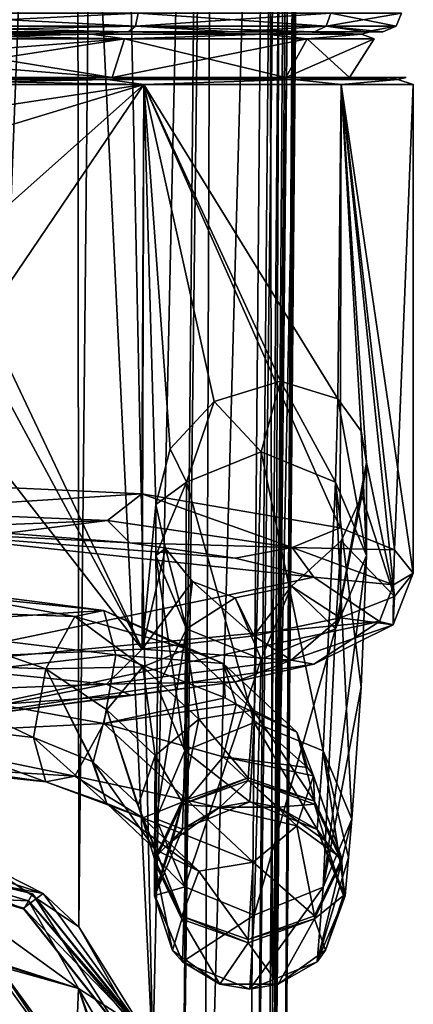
# Model space of a CAD drawing. Header units: metres. Extents: x -110 to 110, y -123 to 72.
# Tile 6 of 11: x 6 to 23, y -97 to -55. Entities that reach past the tile are written whole.
import ezdxf

# ---------------------------------------------------------------- set-up
doc = ezdxf.new("R2010")
doc.units = ezdxf.units.M
doc.layers.add('11522202', color=7, linetype='CONTINUOUS')

msp = doc.modelspace()

# ---------------------------------------------------------------- linework, layer by layer
at = {"layer": '11522202'}
for points in [[(5.185816, 13.18751, -58.98174), (7.186258, 11.71936, -58.82658), (4.719648, -91.09214, -59.01066)], [(7.186258, 11.71936, -58.82658), (8.617465, 9.923497, -58.68452), (4.719648, -91.09214, -59.01066)], [(8.617465, 9.923497, -58.68452), (8.719511, -93.77825, -58.67339), (4.719648, -91.09214, -59.01066)], [(8.617465, 9.923497, -58.68452), (9.216984, -43.89911, -58.61727), (8.719511, -93.77825, -58.67339)], [(9.216984, -43.89911, -58.61727), (9.713916, 5.925824, -58.55806), (11.8823, -99.36381, -57.76591)], [(11.8823, -99.36381, -57.76591), (9.713916, 5.925824, -58.55806), (14.18506, 5.884991, -56.85852)], [(11.8823, -99.36381, -57.76591), (14.18506, 5.884991, -56.85852), (13.06809, -113.0411, -57.03175)], [(13.06809, -113.0411, -57.03175), (14.18506, 5.884991, -56.85852), (14.50986, 5.881907, -56.62428)], [(14.07828, -113.0508, -56.24915), (13.06809, -113.0411, -57.03175), (14.50986, 5.881907, -56.62428)], [(14.07828, -113.0508, -56.24915), (14.50986, 5.881907, -56.62428), (17.35532, 5.853501, -53.27666)], [(16.29741, -113.0728, -53.43381), (14.07828, -113.0508, -56.24915), (17.35532, 5.853501, -53.27666)], [(16.29741, -113.0728, -53.43381), (17.35532, 5.853501, -53.27666), (17.70264, 5.849687, -52.54354)], [(16.75495, -113.0776, -52.44328), (16.29741, -113.0728, -53.43381), (17.70264, 5.849687, -52.54354)], [(16.75495, -113.0776, -52.44328), (17.70264, 5.849687, -52.54354), (18.4993, 5.838559, -48.63205)], [(16.75495, -113.0776, -52.44328), (18.4993, 5.838559, -48.63205), (17.9807, -53.58616, -48.69353)], [(17.46145, -113.0873, -40.65), (18.4993, 5.838559, -48.63205), (18.4993, 5.838559, -40.65)], [(17.9807, -53.58616, -48.69353), (18.4993, 5.838559, -48.63205), (17.46145, -113.0873, -40.65)], [(18.43323, 2.375782, -40.32402), (17.46145, -113.0873, -40.65), (18.4993, 5.838559, -40.65)], [(18.43323, 2.375782, -40.32402), (18.30902, -0.777476, -40.03354), (17.46145, -113.0873, -40.65)], [(18.30902, -0.777476, -40.03354), (18.28483, -1.251545, -39.99086), (17.46145, -113.0873, -40.65)], [(18.28483, -1.251545, -39.99086), (18.13874, -3.652453, -39.7805), (17.46145, -113.0873, -40.65)], [(18.13874, -3.652453, -39.7805), (17.02212, -113.0834, -39.58934), (17.46145, -113.0873, -40.65)], [(18.13874, -3.652453, -39.7805), (17.93082, -6.270974, -39.56641), (17.02212, -113.0834, -39.58934)], [(17.93082, -6.270974, -39.56641), (17.74882, -8.12451, -39.42908), (17.02212, -113.0834, -39.58934)], [(17.74882, -8.12451, -39.42908), (17.42555, -10.79844, -39.26313), (17.02212, -113.0834, -39.58934)], [(17.42555, -10.79844, -39.26313), (16.82195, -14.47613, -39.15), (17.02212, -113.0834, -39.58934)], [(-15.9615, -113.0742, -39.15), (15.9615, -113.0742, -39.15), (16.82195, -14.47613, -39.15)], [(6.027928, -19.8053, -39.15), (-15.9615, -113.0742, -39.15), (16.82195, -14.47613, -39.15)], [(17.02212, -113.0834, -39.58934), (16.82195, -14.47613, -39.15), (15.9615, -113.0742, -39.15)], [(11.8823, -99.36381, -57.76591), (8.719511, -93.77825, -58.67339), (9.216984, -43.89911, -58.61727)], [(16.75495, -113.0776, -52.44328), (17.9807, -53.58616, -48.69353), (17.46145, -113.0873, -48.75116)], [(17.46145, -113.0873, -48.75116), (17.9807, -53.58616, -48.69353), (17.46145, -113.0873, -40.65)], [(0, -55.26569, -22.26569), (0, -54.7, -22.5), (11.25, -54.7, -19.48557)], [(11.13284, -55.26569, 19.28265), (11.25, -54.7, 19.48557), (0, -54.7, 22.5)], [(11.13284, -55.26569, 19.28265), (0, -54.7, 22.5), (0, -55.26569, 22.26569)], [(0, -55.26569, -22.26569), (11.25, -54.7, -19.48557), (11.13284, -55.26569, -19.28265)], [(11.13284, -55.26569, -19.28265), (11.25, -54.7, -19.48557), (19.48557, -54.7, -11.25)], [(11.13284, -55.26569, -19.28265), (19.48557, -54.7, -11.25), (19.28265, -55.26569, -11.13284)], [(19.28265, -55.26569, 11.13284), (11.25, -54.7, 19.48557), (11.13284, -55.26569, 19.28265)], [(19.28265, -55.26569, 11.13284), (19.48557, -54.7, 11.25), (11.25, -54.7, 19.48557)], [(19.28265, -55.26569, -11.13284), (19.48557, -54.7, -11.25), (22.5, -54.7, 0)], [(19.28265, -55.26569, -11.13284), (22.5, -54.7, 0), (22.26569, -55.26569, 0)], [(22.26569, -55.26569, 0), (19.48557, -54.7, 11.25), (19.28265, -55.26569, 11.13284)], [(22.26569, -55.26569, 0), (22.5, -54.7, 0), (19.48557, -54.7, 11.25)], [(11.13284, -55.26569, -19.28265), (10.83524, -55.5, -18.80127), (0, -55.5, -21.7)], [(0, -55.26569, -22.26569), (11.13284, -55.26569, -19.28265), (0, -55.5, -21.7)], [(0, -55.26569, 22.26569), (0, -55.5, 21.7), (10.83524, -55.5, 18.80127)], [(11.13284, -55.26569, 19.28265), (0, -55.26569, 22.26569), (10.83524, -55.5, 18.80127)], [(0, -55.5, -21.15435), (0, -55.5, -21.7), (10.83524, -55.5, -18.80127)], [(10.57706, -55.5, 18.32026), (10.83524, -55.5, 18.80127), (0, -55.5, 21.7)], [(0, -55.5, 21.15435), (10.57706, -55.5, 18.32026), (0, -55.5, 21.7)], [(10.57706, -55.5, -18.32026), (0, -55.5, -21.15435), (10.83524, -55.5, -18.80127)], [(0, -55.60045, -21.32781), (0, -55.5, -21.15435), (10.57706, -55.5, -18.32026)], [(9.25379, -55.60045, -19.21569), (0, -55.60045, -21.32781), (10.57706, -55.5, -18.32026)], [(9.25379, -55.60045, 19.21569), (10.57706, -55.5, 18.32026), (0, -55.5, 21.15435)], [(9.25379, -55.60045, 19.21569), (0, -55.5, 21.15435), (0, -55.60045, 21.32781)], [(16.67475, -55.60045, -13.29767), (9.25379, -55.60045, -19.21569), (10.57706, -55.5, -18.32026)], [(9.25379, -55.60045, 19.21569), (16.67475, -55.60045, 13.29767), (10.57706, -55.5, 18.32026)], [(10.57706, -55.5, 18.32026), (18.32014, -55.5, 10.57726), (10.83524, -55.5, 18.80127)], [(10.57706, -55.5, -18.32026), (10.83524, -55.5, -18.80127), (15.33512, -55.5, -15.3533)], [(18.32014, -55.5, -10.57726), (10.57706, -55.5, -18.32026), (15.33512, -55.5, -15.3533)], [(16.67475, -55.60045, -13.29767), (10.57706, -55.5, -18.32026), (18.32014, -55.5, -10.57726)], [(16.67475, -55.60045, 13.29767), (18.32014, -55.5, 10.57726), (10.57706, -55.5, 18.32026)], [(11.13284, -55.26569, 19.28265), (10.83524, -55.5, 18.80127), (15.33512, -55.5, 15.3533)], [(11.13284, -55.26569, -19.28265), (15.33512, -55.5, -15.3533), (10.83524, -55.5, -18.80127)], [(18.32014, -55.5, 10.57726), (15.33512, -55.5, 15.3533), (10.83524, -55.5, 18.80127)], [(11.13284, -55.26569, 19.28265), (15.33512, -55.5, 15.3533), (18.78849, -55.5, 10.85735)], [(19.28265, -55.26569, 11.13284), (11.13284, -55.26569, 19.28265), (18.78849, -55.5, 10.85735)], [(11.13284, -55.26569, -19.28265), (19.28265, -55.26569, -11.13284), (15.33512, -55.5, -15.3533)], [(19.28265, -55.26569, -11.13284), (18.78849, -55.5, -10.85735), (15.33512, -55.5, -15.3533)], [(18.32014, -55.5, 10.57726), (18.78849, -55.5, 10.85735), (15.33512, -55.5, 15.3533)], [(18.32014, -55.5, -10.57726), (15.33512, -55.5, -15.3533), (18.78849, -55.5, -10.85735)], [(20.79308, -55.60045, -4.745884), (16.67475, -55.60045, -13.29767), (18.32014, -55.5, -10.57726)], [(16.67475, -55.60045, 13.29767), (20.79308, -55.60045, 4.745884), (18.32014, -55.5, 10.57726)], [(18.32014, -55.5, 10.57726), (21.15433, -55.5), (18.78849, -55.5, 10.85735)], [(18.32014, -55.5, -10.57726), (18.78849, -55.5, -10.85735), (20.95945, -55.5, -5.620625)], [(21.15433, -55.5), (18.32014, -55.5, -10.57726), (20.95945, -55.5, -5.620625)], [(20.79308, -55.60045, -4.745884), (18.32014, -55.5, -10.57726), (21.15433, -55.5)], [(20.79308, -55.60045, 4.745884), (21.15433, -55.5), (18.32014, -55.5, 10.57726)], [(19.28265, -55.26569, 11.13284), (18.78849, -55.5, 10.85735), (20.95945, -55.5, 5.620624)], [(19.28265, -55.26569, -11.13284), (20.95945, -55.5, -5.620625), (18.78849, -55.5, -10.85735)], [(21.15433, -55.5), (20.95945, -55.5, 5.620624), (18.78849, -55.5, 10.85735)], [(19.28265, -55.26569, 11.13284), (20.95945, -55.5, 5.620624), (21.69998, -55.5, -0.000001)], [(22.26569, -55.26569, 0), (19.28265, -55.26569, 11.13284), (21.69998, -55.5, -0.000001)], [(19.28265, -55.26569, -11.13284), (22.26569, -55.26569, 0), (20.95945, -55.5, -5.620625)], [(20.79308, -55.60045, 4.745884), (20.79308, -55.60045, -4.745884), (21.15433, -55.5)], [(22.26569, -55.26569, 0), (21.69998, -55.5, -0.000001), (20.95945, -55.5, -5.620625)], [(21.15433, -55.5), (21.69998, -55.5, -0.000001), (20.95945, -55.5, 5.620624)], [(21.15433, -55.5), (20.95945, -55.5, -5.620625), (21.69998, -55.5, -0.000001)], [(9.25379, -55.60045, -19.21569), (10.66352, -55.80089, -18.46976), (0, -55.80089, -21.32704)], [(9.25379, -55.60045, -19.21569), (0, -55.80089, -21.32704), (0, -55.60045, -21.32781)], [(0, -55.60045, 21.32781), (0, -55.80089, 21.32704), (10.66352, -55.80089, 18.46976)], [(9.25379, -55.60045, 19.21569), (0, -55.60045, 21.32781), (10.66352, -55.80089, 18.46976)], [(10.66352, -55.80089, -18.46976), (0, -57.45, -20.27382), (0, -56.63588, -20.81676)], [(10.13691, -57.45, -17.55764), (0, -57.45, -20.27382), (10.66352, -55.80089, -18.46976)], [(10.66352, -55.80089, -18.46976), (0, -56.63588, -20.81676), (0, -55.80089, -21.32704)], [(10.13691, -57.45, 17.55764), (0, -55.80089, 21.32704), (0, -56.63588, 20.81676)], [(10.13691, -57.45, 17.55764), (10.66352, -55.80089, 18.46976), (0, -55.80089, 21.32704)], [(9.25379, -55.60045, 19.21569), (10.66352, -55.80089, 18.46976), (16.67475, -55.60045, 13.29767)], [(16.67475, -55.60045, -13.29767), (10.66352, -55.80089, -18.46976), (9.25379, -55.60045, -19.21569)], [(10.13691, -57.45, 17.55764), (17.55764, -57.45, 10.13691), (10.66352, -55.80089, 18.46976)], [(10.13691, -57.45, -17.55764), (10.66352, -55.80089, -18.46976), (18.46976, -55.80089, -10.66352)], [(17.55764, -57.45, -10.13691), (10.13691, -57.45, -17.55764), (18.46976, -55.80089, -10.66352)], [(16.67475, -55.60045, 13.29767), (10.66352, -55.80089, 18.46976), (18.46976, -55.80089, 10.66352)], [(16.67475, -55.60045, -13.29767), (18.46976, -55.80089, -10.66352), (10.66352, -55.80089, -18.46976)], [(17.55764, -57.45, 10.13691), (18.46976, -55.80089, 10.66352), (10.66352, -55.80089, 18.46976)], [(16.67475, -55.60045, 13.29767), (18.46976, -55.80089, 10.66352), (20.79308, -55.60045, 4.745884)], [(20.79308, -55.60045, -4.745884), (18.46976, -55.80089, -10.66352), (16.67475, -55.60045, -13.29767)], [(17.55764, -57.45, 10.13691), (20.27382, -57.45), (18.46976, -55.80089, 10.66352)], [(17.55764, -57.45, -10.13691), (18.46976, -55.80089, -10.66352), (21.32704, -55.80089)], [(20.27382, -57.45), (17.55764, -57.45, -10.13691), (21.32704, -55.80089)], [(20.79308, -55.60045, 4.745884), (18.46976, -55.80089, 10.66352), (21.32704, -55.80089)], [(20.79308, -55.60045, -4.745884), (21.32704, -55.80089), (18.46976, -55.80089, -10.66352)], [(20.27382, -57.45), (21.32704, -55.80089), (18.46976, -55.80089, 10.66352)], [(20.79308, -55.60045, 4.745884), (21.32704, -55.80089), (20.79308, -55.60045, -4.745884)], [(10.13691, -57.45, 17.55764), (0, -56.63588, 20.81676), (0, -57.45, 20.27382)], [(-0.000062, -57.53787, -22.91213), (-0.000061, -57.45, -22.7), (11.33821, -57.45, -19.66556)], [(9.94115, -57.53787, -20.64314), (-0.000062, -57.53787, -22.91213), (11.33821, -57.45, -19.66556)], [(9.94115, -57.53787, -20.64314), (-0.000014, -57.75, -23), (-0.000062, -57.53787, -22.91213)], [(-0.000061, -57.45, -22.7), (0, -57.45, -20.27382), (10.13691, -57.45, -17.55764)], [(11.33821, -57.45, -19.66556), (-0.000061, -57.45, -22.7), (10.13691, -57.45, -17.55764)], [(0.000032, -57.53787, 22.91213), (-0.000014, -57.75, 23), (11.5, -57.75, 19.91859)], [(9.94115, -57.53787, -20.64314), (11.49995, -57.75, -19.91861), (-0.000014, -57.75, -23)], [(11.33829, -57.45, 19.66551), (10.13691, -57.45, 17.55764), (0, -57.45, 20.27382)], [(11.33829, -57.45, 19.66551), (0, -57.45, 20.27382), (0.000032, -57.45, 22.7)], [(9.941234, -57.53787, 20.6431), (11.33829, -57.45, 19.66551), (0.000032, -57.45, 22.7)], [(9.941234, -57.53787, 20.6431), (0.000032, -57.45, 22.7), (0.000032, -57.53787, 22.91213)], [(9.941234, -57.53787, 20.6431), (0.000032, -57.53787, 22.91213), (11.5, -57.75, 19.91859)], [(9.94115, -57.53787, -20.64314), (11.33821, -57.45, -19.66556), (16.04439, -57.45, -16.05826)], [(17.91339, -57.53787, -14.28552), (9.94115, -57.53787, -20.64314), (16.04439, -57.45, -16.05826)], [(17.91339, -57.53787, -14.28552), (11.49995, -57.75, -19.91861), (9.94115, -57.53787, -20.64314)], [(9.941234, -57.53787, 20.6431), (17.91345, -57.53787, 14.28545), (11.33829, -57.45, 19.66551)], [(9.941234, -57.53787, 20.6431), (11.5, -57.75, 19.91859), (17.91345, -57.53787, 14.28545)], [(11.33821, -57.45, -19.66556), (10.13691, -57.45, -17.55764), (17.55764, -57.45, -10.13691)], [(16.04445, -57.45, 16.05819), (17.55764, -57.45, 10.13691), (10.13691, -57.45, 17.55764)], [(11.33829, -57.45, 19.66551), (16.04445, -57.45, 16.05819), (10.13691, -57.45, 17.55764)], [(16.04439, -57.45, -16.05826), (11.33821, -57.45, -19.66556), (17.55764, -57.45, -10.13691)], [(17.91345, -57.53787, 14.28545), (16.04445, -57.45, 16.05819), (11.33829, -57.45, 19.66551)], [(17.91339, -57.53787, -14.28552), (19.91856, -57.75, -11.50004), (11.49995, -57.75, -19.91861)], [(17.91345, -57.53787, 14.28545), (11.5, -57.75, 19.91859), (19.91859, -57.75, 11.49999)], [(19.65553, -57.45, -11.3556), (16.04439, -57.45, -16.05826), (17.55764, -57.45, -10.13691)], [(17.91339, -57.53787, -14.28552), (16.04439, -57.45, -16.05826), (19.65553, -57.45, -11.3556)], [(16.04445, -57.45, 16.05819), (19.65558, -57.45, 11.35552), (17.55764, -57.45, 10.13691)], [(17.91345, -57.53787, 14.28545), (19.65558, -57.45, 11.35552), (16.04445, -57.45, 16.05819)], [(19.65553, -57.45, -11.3556), (17.55764, -57.45, -10.13691), (20.27382, -57.45)], [(19.65558, -57.45, 11.35552), (20.27382, -57.45), (17.55764, -57.45, 10.13691)], [(17.91339, -57.53787, -14.28552), (19.65553, -57.45, -11.3556), (21.92562, -57.45, -5.878492)], [(22.33767, -57.53787, -5.098477), (17.91339, -57.53787, -14.28552), (21.92562, -57.45, -5.878492)], [(22.33767, -57.53787, -5.098477), (19.91856, -57.75, -11.50004), (17.91339, -57.53787, -14.28552)], [(17.91345, -57.53787, 14.28545), (22.33769, -57.53787, 5.098385), (19.65558, -57.45, 11.35552)], [(17.91345, -57.53787, 14.28545), (19.91859, -57.75, 11.49999), (22.33769, -57.53787, 5.098385)], [(21.92564, -57.45, 5.878402), (19.65553, -57.45, -11.3556), (20.27382, -57.45)], [(21.92564, -57.45, 5.878402), (21.92562, -57.45, -5.878492), (19.65553, -57.45, -11.3556)], [(19.65558, -57.45, 11.35552), (21.92564, -57.45, 5.878402), (20.27382, -57.45)], [(22.33769, -57.53787, 5.098385), (21.92564, -57.45, 5.878402), (19.65558, -57.45, 11.35552)], [(22.33767, -57.53787, -5.098477), (23, -57.75, -0.000029), (19.91856, -57.75, -11.50004)], [(22.33769, -57.53787, 5.098385), (19.91859, -57.75, 11.49999), (23, -57.75, -0.000029)], [(21.92564, -57.45, 5.878402), (22.7, -57.45, -0.000047), (21.92562, -57.45, -5.878492)], [(22.33767, -57.53787, -5.098477), (21.92562, -57.45, -5.878492), (22.7, -57.45, -0.000047)], [(22.33769, -57.53787, 5.098385), (22.7, -57.45, -0.000047), (21.92564, -57.45, 5.878402)], [(22.33769, -57.53787, 5.098385), (22.33767, -57.53787, -5.098477), (22.7, -57.45, -0.000047)], [(22.33769, -57.53787, 5.098385), (23, -57.75, -0.000029), (22.33767, -57.53787, -5.098477)], [(11.42476, -81.90597, 19.96184), (-0.000014, -57.75, 23), (-0.000008, -60.7, 23)], [(11.42476, -81.90597, 19.96184), (11.5, -57.75, 19.91859), (-0.000014, -57.75, 23)], [(-0.000009, -59.5, -23), (-0.000014, -57.75, -23), (11.49995, -57.75, -19.91861)], [(0.000018, -61.25, -23), (-0.000009, -59.5, -23), (11.49995, -57.75, -19.91861)], [(-0.000002, -67.98895, -23), (0.000018, -61.25, -23), (11.49995, -57.75, -19.91861)], [(0, -74.7279, -23), (-0.000002, -67.98895, -23), (11.49995, -57.75, -19.91861)], [(11.41334, -75.25908, -19.96837), (0, -74.7279, -23), (11.49995, -57.75, -19.91861)], [(19.87228, -76.70536, -11.57983), (11.41334, -75.25908, -19.96837), (11.49995, -57.75, -19.91861)], [(12, -75.71743, 19.62142), (11.5, -57.75, 19.91859), (11.42476, -81.90597, 19.96184)], [(19.87228, -76.70536, -11.57983), (11.49995, -57.75, -19.91861), (19.91856, -57.75, -11.50004)], [(19.78011, -71.19902, 11.73657), (19.91859, -57.75, 11.49999), (11.5, -57.75, 19.91859)], [(12.62053, -73.33257, 19.22816), (11.5, -57.75, 19.91859), (12, -75.71743, 19.62142)], [(17.33303, -70.43298, 15.1184), (19.78011, -71.19902, 11.73657), (11.5, -57.75, 19.91859)], [(14.50028, -71.31225, 17.85334), (17.33303, -70.43298, 15.1184), (11.5, -57.75, 19.91859)], [(12.62053, -73.33257, 19.22816), (14.50028, -71.31225, 17.85334), (11.5, -57.75, 19.91859)], [(19.78011, -71.19902, 11.73657), (20.77546, -72.57218, 9.868154), (19.91859, -57.75, 11.49999)], [(22.20395, -77.65089, -5.99872), (19.87228, -76.70536, -11.57983), (19.91856, -57.75, -11.50004)], [(22.20395, -77.65089, -5.99872), (19.91856, -57.75, -11.50004), (23, -57.75, -0.000029)], [(23, -78.65491, 0.006479), (23, -57.75, -0.000029), (19.91859, -57.75, 11.49999)], [(22.2022, -79.645, 6.005178), (23, -78.65491, 0.006479), (19.91859, -57.75, 11.49999)], [(21, -73.91174, 9.380832), (22.2022, -79.645, 6.005178), (19.91859, -57.75, 11.49999)], [(20.77546, -72.57218, 9.868154), (21, -73.91174, 9.380832), (19.91859, -57.75, 11.49999)], [(23, -78.65491, 0.006479), (22.20395, -77.65089, -5.99872), (23, -57.75, -0.000029)], [(11.42476, -81.90597, 19.96184), (-0.000008, -60.7, 23), (-0.000005, -67.2, 23)], [(11.42476, -81.90597, 19.96184), (-0.000005, -67.2, 23), (0, -82.39254, 23)], [(16.5, -73.46056, 32.73657), (17.33303, -70.43298, 15.1184), (14.50028, -71.31225, 17.85334)], [(16.5, -73.46056, 32.73657), (19.68237, -74.75872, 32.5064), (17.33303, -70.43298, 15.1184)], [(19.68237, -74.75872, 32.5064), (19.78011, -71.19902, 11.73657), (17.33303, -70.43298, 15.1184)], [(13.31764, -74.75872, 32.50641), (14.50028, -71.31225, 17.85334), (12.62053, -73.33257, 19.22816)], [(13.31764, -74.75872, 32.50641), (16.5, -73.46056, 32.73657), (14.50028, -71.31225, 17.85334)], [(19.68237, -74.75872, 32.5064), (21, -77.89246, 31.95664), (19.78011, -71.19902, 11.73657)], [(21, -77.89246, 31.95664), (20.77546, -72.57218, 9.868154), (19.78011, -71.19902, 11.73657)], [(21, -77.89246, 31.95664), (21, -73.91174, 9.380832), (20.77546, -72.57218, 9.868154)], [(13.31764, -74.75872, 32.50641), (12.62053, -73.33257, 19.22816), (12, -75.71743, 19.62142)], [(16.19952, -85.03888, 96.55546), (16.5, -73.46056, 32.73657), (13.31764, -74.75872, 32.50641)], [(16.19952, -85.03888, 96.55546), (19.15498, -86.24911, 96.36987), (16.5, -73.46056, 32.73657)], [(19.15498, -86.24911, 96.36987), (19.68237, -74.75872, 32.5064), (16.5, -73.46056, 32.73657)], [(19.68237, -81.02524, 31.40144), (20.79748, -75.345, 9.821657), (21, -73.91174, 9.380832)], [(21, -77.89246, 31.95664), (19.68237, -81.02524, 31.40144), (21, -73.91174, 9.380832)], [(21, -73.91174, 9.380832), (20.79748, -75.345, 9.821657), (22.2022, -79.645, 6.005178)], [(0.000006, -75.98009, -22.78458), (0, -74.7279, -23), (11.41334, -75.25908, -19.96837)], [(13.31764, -74.75872, 32.50641), (12, -75.71743, 19.62142), (12, -77.89246, 31.95664)], [(13.24406, -86.2396, 96.31593), (13.31764, -74.75872, 32.50641), (12, -77.89246, 31.95664)], [(13.24406, -86.2396, 96.31593), (16.19952, -85.03888, 96.55546), (13.31764, -74.75872, 32.50641)], [(19.15498, -86.24911, 96.36987), (20.37933, -89.16173, 95.86782), (19.68237, -74.75872, 32.5064)], [(20.77791, -83.52728, 63.91329), (21, -77.89246, 31.95664), (19.68237, -74.75872, 32.5064)], [(20.37933, -89.16173, 95.86782), (20.77791, -83.52728, 63.91329), (19.68237, -74.75872, 32.5064)], [(9.940318, -76.39946, -20.49364), (0.000006, -75.98009, -22.78458), (11.41334, -75.25908, -19.96837)], [(17.83405, -77.54528, -14.13643), (9.940318, -76.39946, -20.49364), (11.41334, -75.25908, -19.96837)], [(17.83405, -77.54528, -14.13643), (11.41334, -75.25908, -19.96837), (19.87228, -76.70536, -11.57983)], [(19.68237, -81.02524, 31.40144), (19.91368, -77.26441, 11.5085), (20.79748, -75.345, 9.821657)], [(20.79748, -75.345, 9.821657), (19.91368, -77.26441, 11.5085), (22.2022, -79.645, 6.005178)], [(12.41619, -77.59076, 19.36074), (12, -75.71743, 19.62142), (11.42476, -81.90597, 19.96184)], [(12, -77.89246, 31.95664), (12, -75.71743, 19.62142), (12.41619, -77.59076, 19.36074)], [(9.940318, -76.39946, -20.49364), (0.00001, -76.80006, -21.81091), (0.000006, -75.98009, -22.78458)], [(9.940318, -76.39946, -20.49364), (5.640037, -76.94166, -21.05869), (0.00001, -76.80006, -21.81091)], [(9.940318, -76.39946, -20.49364), (10.89821, -77.35511, -18.84864), (5.640037, -76.94166, -21.05869)], [(17.83405, -77.54528, -14.13643), (10.89821, -77.35511, -18.84864), (9.940318, -76.39946, -20.49364)], [(0.000006, -82.73671, -8.158909), (0.00001, -76.80006, -21.81091), (18.75542, -78.82294, -10.86068)], [(0.00001, -76.80006, -21.81091), (15.39498, -78.00618, -15.33307), (18.75542, -78.82294, -10.86068)], [(0.00001, -76.80006, -21.81091), (10.89821, -77.35511, -18.84864), (15.39498, -78.00618, -15.33307)], [(0.00001, -76.80006, -21.81091), (5.640037, -76.94166, -21.05869), (10.89821, -77.35511, -18.84864)], [(17.83405, -77.54528, -14.13643), (19.87228, -76.70536, -11.57983), (22.20395, -77.65089, -5.99872)], [(17.83405, -77.54528, -14.13643), (15.39498, -78.00618, -15.33307), (10.89821, -77.35511, -18.84864)], [(19.91368, -77.26441, 11.5085), (17.8037, -79.19848, 14.56119), (19.87425, -80.55398, 11.57644)], [(19.68237, -81.02524, 31.40144), (17.8037, -79.19848, 14.56119), (19.91368, -77.26441, 11.5085)], [(19.91368, -77.26441, 11.5085), (19.87425, -80.55398, 11.57644), (22.2022, -79.645, 6.005178)], [(13.57201, -79.00175, 18.5688), (12.41619, -77.59076, 19.36074), (11.42476, -81.90597, 19.96184)], [(13.31764, -81.02524, 31.40145), (12, -77.89246, 31.95664), (12.41619, -77.59076, 19.36074)], [(13.31764, -81.02524, 31.40145), (12.41619, -77.59076, 19.36074), (13.57201, -79.00175, 18.5688)], [(17.83405, -77.54528, -14.13643), (18.75542, -78.82294, -10.86068), (15.39498, -78.00618, -15.33307)], [(22.15926, -79.14256, -5.052194), (17.83405, -77.54528, -14.13643), (22.20395, -77.65089, -5.99872)], [(22.15926, -79.14256, -5.052194), (18.75542, -78.82294, -10.86068), (17.83405, -77.54528, -14.13643)], [(22.15926, -79.14256, -5.052194), (22.20395, -77.65089, -5.99872), (23, -78.65491, 0.006479)], [(12.07196, -83.52035, 63.87398), (12, -77.89246, 31.95664), (13.31764, -81.02524, 31.40145)], [(12.07196, -83.52035, 63.87398), (13.24406, -86.2396, 96.31593), (12, -77.89246, 31.95664)], [(19.15498, -92.0704, 95.34342), (19.68237, -81.02524, 31.40144), (21, -77.89246, 31.95664)], [(19.15498, -92.0704, 95.34342), (21, -77.89246, 31.95664), (20.77791, -83.52728, 63.91329)], [(22.14381, -80.85622, 4.979662), (23, -78.65491, 0.006479), (22.2022, -79.645, 6.005178)], [(22.14381, -80.85622, 4.979662), (22.15926, -79.14256, -5.052194), (23, -78.65491, 0.006479)], [(0, -78.97343, 135.8489), (9.786726, -80.24897, 135.6703), (8.544948, -80.49719, 132.9307)], [(0, -79.23185, 138.3075), (9.786726, -80.24897, 135.6703), (0, -78.97343, 135.8489)], [(0, -78.97343, 135.8489), (8.544948, -80.49719, 132.9307), (0, -80.2095, 133.7079)], [(0.000006, -82.73671, -8.158909), (18.75542, -78.82294, -10.86068), (21.55166, -80.71476, -0.227512)], [(13.57201, -79.00175, 18.5688), (11.42476, -81.90597, 19.96184), (16.1923, -81.3232, 16.3343)], [(13.31764, -81.02524, 31.40145), (13.57201, -79.00175, 18.5688), (15.39946, -79.70069, 17.08381)], [(15.39946, -79.70069, 17.08381), (13.57201, -79.00175, 18.5688), (16.1923, -81.3232, 16.3343)], [(22.15926, -79.14256, -5.052194), (21.55166, -80.71476, -0.227512), (18.75542, -78.82294, -10.86068)], [(22.14381, -80.85622, 4.979662), (21.55166, -80.71476, -0.227512), (22.15926, -79.14256, -5.052194)], [(0.000008, -80.88602, 140.1446), (9.786726, -80.24897, 135.6703), (0, -79.23185, 138.3075)], [(17.8037, -79.19848, 14.56119), (15.39946, -79.70069, 17.08381), (16.1923, -81.3232, 16.3343)], [(16.5, -82.32383, 31.17373), (15.39946, -79.70069, 17.08381), (17.8037, -79.19848, 14.56119)], [(17.8037, -79.19848, 14.56119), (16.1923, -81.3232, 16.3343), (19.87425, -80.55398, 11.57644)], [(19.68237, -81.02524, 31.40144), (16.5, -82.32383, 31.17373), (17.8037, -79.19848, 14.56119)], [(16.5, -82.32383, 31.17373), (13.31764, -81.02524, 31.40145), (15.39946, -79.70069, 17.08381)], [(22.14381, -80.85622, 4.979662), (22.2022, -79.645, 6.005178), (19.87425, -80.55398, 11.57644)], [(0, -80.2095, 133.7079), (8.544948, -80.49719, 132.9307), (7.303182, -82.74566, 131.3459)], [(0, -80.2095, 133.7079), (7.303182, -82.74566, 131.3459), (0, -82.4679, 132.7024)], [(0.000008, -80.88602, 140.1446), (10.30123, -82.14694, 137.9606), (9.786726, -80.24897, 135.6703)], [(8.544948, -80.49719, 132.9307), (9.786726, -80.24897, 135.6703), (13.34612, -81.8906, 130.9385)], [(9.786726, -80.24897, 135.6703), (14.87835, -82.51187, 132.7141), (13.34612, -81.8906, 130.9385)], [(9.786726, -80.24897, 135.6703), (10.30123, -82.14694, 137.9606), (14.87835, -82.51187, 132.7141)], [(0.000003, -85.30432, 6.504936), (21.55166, -80.71476, -0.227512), (18.75734, -82.54063, 10.39997)], [(0.000003, -85.30432, 6.504936), (0.000006, -82.73671, -8.158909), (21.55166, -80.71476, -0.227512)], [(7.303182, -82.74566, 131.3459), (8.544948, -80.49719, 132.9307), (11.45276, -82.64863, 129.6253)], [(8.544948, -80.49719, 132.9307), (13.34612, -81.8906, 130.9385), (11.45276, -82.64863, 129.6253)], [(17.79222, -82.36374, 14.04744), (19.87425, -80.55398, 11.57644), (16.1923, -81.3232, 16.3343)], [(17.79222, -82.36374, 14.04744), (22.14381, -80.85622, 4.979662), (19.87425, -80.55398, 11.57644)], [(22.14381, -80.85622, 4.979662), (18.75734, -82.54063, 10.39997), (21.55166, -80.71476, -0.227512)], [(0, -83.30413, 140.6586), (10.30123, -82.14694, 137.9606), (0.000008, -80.88602, 140.1446)], [(12.07196, -83.52035, 63.87398), (13.31764, -81.02524, 31.40145), (12.01971, -89.14828, 95.79154)], [(13.24406, -92.06089, 95.28948), (12.01971, -89.14828, 95.79154), (13.31764, -81.02524, 31.40145)], [(13.24406, -92.06089, 95.28948), (13.31764, -81.02524, 31.40145), (16.5, -82.32383, 31.17373)], [(16.19952, -93.27112, 95.10389), (16.5, -82.32383, 31.17373), (19.68237, -81.02524, 31.40144)], [(19.15498, -92.0704, 95.34342), (16.19952, -93.27112, 95.10389), (19.68237, -81.02524, 31.40144)], [(17.79222, -82.36374, 14.04744), (18.75734, -82.54063, 10.39997), (22.14381, -80.85622, 4.979662)], [(17.79222, -82.36374, 14.04744), (16.1923, -81.3232, 16.3343), (11.42476, -81.90597, 19.96184)], [(9.899904, -83.39387, 20.37245), (11.42476, -81.90597, 19.96184), (0, -82.39254, 23)], [(9.899904, -83.39387, 20.37245), (17.79222, -82.36374, 14.04744), (11.42476, -81.90597, 19.96184)], [(13.84888, -84.89044, 125.7042), (11.45276, -82.64863, 129.6253), (13.34612, -81.8906, 130.9385)], [(16.16266, -84.50982, 126.3692), (13.34612, -81.8906, 130.9385), (14.87835, -82.51187, 132.7141)], [(16.16266, -84.50982, 126.3692), (13.84888, -84.89044, 125.7042), (13.34612, -81.8906, 130.9385)], [(0, -82.4679, 132.7024), (6.788661, -85.6781, 131.8445), (-0.000014, -84.88602, 133.2164)], [(0, -83.30413, 140.6586), (9.786726, -85.07939, 138.4592), (10.30123, -82.14694, 137.9606)], [(0, -83.75909, 22.64478), (9.899904, -83.39387, 20.37245), (0, -82.39254, 23)], [(0, -82.4679, 132.7024), (7.303182, -82.74566, 131.3459), (6.788661, -85.6781, 131.8445)], [(9.786726, -85.07939, 138.4592), (14.96736, -83.98014, 134.7854), (10.30123, -82.14694, 137.9606)], [(9.899904, -83.39387, 20.37245), (15.40854, -83.28908, 14.8639), (17.79222, -82.36374, 14.04744)], [(10.30123, -82.14694, 137.9606), (14.96736, -83.98014, 134.7854), (14.87835, -82.51187, 132.7141)], [(16.19952, -93.27112, 95.10389), (13.24406, -92.06089, 95.28948), (16.5, -82.32383, 31.17373)], [(14.96736, -83.98014, 134.7854), (15.43321, -84.25781, 134.3045), (14.87835, -82.51187, 132.7141)], [(18.03224, -85.44169, 127.6221), (14.87835, -82.51187, 132.7141), (15.43321, -84.25781, 134.3045)], [(18.03224, -85.44169, 127.6221), (16.16266, -84.50982, 126.3692), (14.87835, -82.51187, 132.7141)], [(17.79222, -82.36374, 14.04744), (15.40854, -83.28908, 14.8639), (18.75734, -82.54063, 10.39997)], [(0.000003, -85.30432, 6.504936), (18.75734, -82.54063, 10.39997), (15.40854, -83.28908, 14.8639)], [(7.303182, -82.74566, 131.3459), (9.288114, -86.69941, 130.0755), (6.788661, -85.6781, 131.8445)], [(7.303182, -82.74566, 131.3459), (11.45276, -82.64863, 129.6253), (9.920357, -84.49697, 129.2754)], [(7.303182, -82.74566, 131.3459), (9.333271, -86.72746, 130.0269), (9.288114, -86.69941, 130.0755)], [(7.303182, -82.74566, 131.3459), (9.920357, -84.49697, 129.2754), (9.333271, -86.72746, 130.0269)], [(11.97412, -86.44074, 125.8824), (9.920357, -84.49697, 129.2754), (11.45276, -82.64863, 129.6253)], [(13.84888, -84.89044, 125.7042), (11.97412, -86.44074, 125.8824), (11.45276, -82.64863, 129.6253)], [(0, -85.56254, 139.6531), (9.786726, -85.07939, 138.4592), (0, -83.30413, 140.6586)], [(0.000003, -85.30432, 6.504936), (15.40854, -83.28908, 14.8639), (10.91042, -83.87264, 18.38893)], [(9.899904, -83.39387, 20.37245), (10.91042, -83.87264, 18.38893), (15.40854, -83.28908, 14.8639)], [(0, -83.75909, 22.64478), (5.646996, -84.23639, 20.6068), (9.899904, -83.39387, 20.37245)], [(9.899904, -83.39387, 20.37245), (5.646996, -84.23639, 20.6068), (10.91042, -83.87264, 18.38893)], [(12.07196, -83.52035, 63.87398), (12.01971, -89.14828, 95.79154), (13.24406, -86.2396, 96.31593)], [(19.15498, -92.0704, 95.34342), (20.77791, -83.52728, 63.91329), (20.37933, -89.16173, 95.86782)], [(0.000003, -85.30432, 6.504936), (10.91042, -83.87264, 18.38893), (5.646996, -84.23639, 20.6068)], [(9.786726, -85.07939, 138.4592), (15.43321, -84.25781, 134.3045), (14.96736, -83.98014, 134.7854)], [(11.18937, -88.46519, 127.0171), (9.333271, -86.72746, 130.0269), (9.920357, -84.49697, 129.2754)], [(9.786726, -85.07939, 138.4592), (14.87835, -86.50808, 135.0213), (15.43321, -84.25781, 134.3045)], [(11.25641, -88.56656, 126.8415), (11.18937, -88.46519, 127.0171), (9.920357, -84.49697, 129.2754)], [(11.97412, -86.44074, 125.8824), (11.25641, -88.56656, 126.8415), (9.920357, -84.49697, 129.2754)], [(16.16266, -84.50982, 126.3692), (15.95, -87.39488, 120.875), (13.84888, -84.89044, 125.7042)], [(14.87835, -86.50808, 135.0213), (18.4802, -86.958, 129.6276), (15.43321, -84.25781, 134.3045)], [(18.4802, -86.958, 129.6276), (18.03224, -85.44169, 127.6221), (15.43321, -84.25781, 134.3045)], [(16.16266, -84.50982, 126.3692), (18.77676, -88.39875, 121.4778), (15.95, -87.39488, 120.875)], [(18.03224, -85.44169, 127.6221), (18.77676, -88.39875, 121.4778), (16.16266, -84.50982, 126.3692)], [(-0.000014, -84.88602, 133.2164), (6.788661, -85.6781, 131.8445), (7.303182, -87.57608, 134.1348)], [(0, -86.54019, 135.0536), (-0.000014, -84.88602, 133.2164), (7.303182, -87.57608, 134.1348)], [(13.84888, -84.89044, 125.7042), (13.12324, -88.41881, 121.4431), (11.97412, -86.44074, 125.8824)], [(13.84888, -84.89044, 125.7042), (15.95, -87.39488, 120.875), (13.12324, -88.41881, 121.4431)], [(16.02449, -88.42977, 115.1387), (16.19952, -85.03888, 96.55546), (13.24406, -86.2396, 96.31593)], [(16.02449, -88.42977, 115.1387), (18.90083, -89.60806, 114.9579), (16.19952, -85.03888, 96.55546)], [(18.90083, -89.60806, 114.9579), (19.15498, -86.24911, 96.36987), (16.19952, -85.03888, 96.55546)], [(0, -85.56254, 139.6531), (8.544948, -87.32785, 136.8744), (9.786726, -85.07939, 138.4592)], [(9.786726, -85.07939, 138.4592), (8.544948, -87.32785, 136.8744), (13.34612, -88.35641, 134.6716)], [(9.786726, -85.07939, 138.4592), (13.34612, -88.35641, 134.6716), (14.87835, -86.50808, 135.0213)], [(18.73682, -87.3169, 129.006), (18.77676, -88.39875, 121.4778), (18.03224, -85.44169, 127.6221)], [(18.4802, -86.958, 129.6276), (18.73682, -87.3169, 129.006), (18.03224, -85.44169, 127.6221)], [(0, -86.7986, 137.5122), (8.544948, -87.32785, 136.8744), (0, -85.56254, 139.6531)], [(9.920357, -88.49357, 131.5828), (6.788661, -85.6781, 131.8445), (9.288114, -86.69941, 130.0755)], [(7.303182, -87.57608, 134.1348), (6.788661, -85.6781, 131.8445), (9.920357, -88.49357, 131.5828)], [(13.14815, -89.59881, 114.9055), (13.24406, -86.2396, 96.31593), (12.01971, -89.14828, 95.79154)], [(13.14815, -89.59881, 114.9055), (16.02449, -88.42977, 115.1387), (13.24406, -86.2396, 96.31593)], [(18.90083, -89.60806, 114.9579), (20.09151, -92.44171, 114.4695), (19.15498, -86.24911, 96.36987)], [(20.23653, -90.80172, 105.1687), (20.37933, -89.16173, 95.86782), (19.15498, -86.24911, 96.36987)], [(20.09151, -92.44171, 114.4695), (20.23653, -90.80172, 105.1687), (19.15498, -86.24911, 96.36987)], [(0, -86.54019, 135.0536), (7.303182, -87.57608, 134.1348), (0, -86.7986, 137.5122)], [(9.920357, -88.49357, 131.5828), (9.288114, -86.69941, 130.0755), (9.333271, -86.72746, 130.0269)], [(11.97412, -90.46007, 128.203), (9.333271, -86.72746, 130.0269), (11.18937, -88.46519, 127.0171)], [(11.97412, -90.46007, 128.203), (9.920357, -88.49357, 131.5828), (9.333271, -86.72746, 130.0269)], [(11.97412, -86.44074, 125.8824), (11.95204, -90.87139, 122.8494), (11.25641, -88.56656, 126.8415)], [(11.97412, -86.44074, 125.8824), (13.12324, -88.41881, 121.4431), (11.95204, -90.87139, 122.8494)], [(18.03224, -89.45298, 129.938), (14.87835, -86.50808, 135.0213), (13.34612, -88.35641, 134.6716)], [(14.87835, -86.50808, 135.0213), (18.73682, -87.3169, 129.006), (18.4802, -86.958, 129.6276)], [(18.03224, -89.45298, 129.938), (18.73682, -87.3169, 129.006), (14.87835, -86.50808, 135.0213)], [(0, -86.7986, 137.5122), (7.303182, -87.57608, 134.1348), (8.544948, -87.32785, 136.8744)], [(8.544948, -87.32785, 136.8744), (7.303182, -87.57608, 134.1348), (11.45276, -89.11468, 133.3585)], [(8.544948, -87.32785, 136.8744), (11.45276, -89.11468, 133.3585), (13.34612, -88.35641, 134.6716)], [(15.95, -87.39488, 120.875), (15.95183, -87.52092, 120.6503), (13.12214, -88.54631, 121.2191)], [(13.12324, -88.41881, 121.4431), (15.95, -87.39488, 120.875), (13.12214, -88.54631, 121.2191)], [(13.12214, -88.54631, 121.2191), (15.95183, -87.52092, 120.6503), (14.73867, -88.65427, 117.9917)], [(15.95183, -87.52092, 120.6503), (17.23452, -88.651, 118.0132), (14.73867, -88.65427, 117.9917)], [(15.95, -87.39488, 120.875), (18.77676, -88.39875, 121.4778), (15.95183, -87.52092, 120.6503)], [(15.95183, -87.52092, 120.6503), (18.78151, -88.52623, 121.2539), (17.23452, -88.651, 118.0132)], [(18.77676, -88.39875, 121.4778), (18.78151, -88.52623, 121.2539), (15.95183, -87.52092, 120.6503)], [(18.03224, -89.45298, 129.938), (19.94796, -90.84301, 122.8986), (18.73682, -87.3169, 129.006)], [(18.73682, -87.3169, 129.006), (19.94796, -90.84301, 122.8986), (18.77676, -88.39875, 121.4778)], [(7.303182, -87.57608, 134.1348), (9.920357, -88.49357, 131.5828), (11.45276, -89.11468, 133.3585)], [(16.16266, -91.00394, 130.1186), (13.34612, -88.35641, 134.6716), (11.45276, -89.11468, 133.3585)], [(16.16266, -91.00394, 130.1186), (18.03224, -89.45298, 129.938), (13.34612, -88.35641, 134.6716)], [(18.77676, -88.39875, 121.4778), (19.94796, -90.84301, 122.8986), (18.78151, -88.52623, 121.2539)], [(13.84888, -91.38954, 129.4565), (11.45276, -89.11468, 133.3585), (9.920357, -88.49357, 131.5828)], [(11.97412, -90.46007, 128.203), (13.84888, -91.38954, 129.4565), (9.920357, -88.49357, 131.5828)], [(11.97412, -90.46007, 128.203), (11.18937, -88.46519, 127.0171), (11.25641, -88.56656, 126.8415)], [(11.25641, -88.56656, 126.8415), (11.95204, -90.87139, 122.8494), (13.12324, -93.31565, 124.2702)], [(11.97412, -90.46007, 128.203), (11.25641, -88.56656, 126.8415), (13.12324, -93.31565, 124.2702)], [(13.12214, -88.54631, 121.2191), (11.94549, -92.4404, 118.635), (11.95077, -91.00022, 122.6263)], [(13.12214, -88.54631, 121.2191), (12.71858, -90.10129, 118.229), (11.94549, -92.4404, 118.635)], [(13.12324, -88.41881, 121.4431), (13.12214, -88.54631, 121.2191), (11.95077, -91.00022, 122.6263)], [(13.12324, -88.41881, 121.4431), (11.95077, -91.00022, 122.6263), (11.95141, -90.93577, 122.7379)], [(13.12324, -88.41881, 121.4431), (11.95141, -90.93577, 122.7379), (11.95204, -90.87139, 122.8494)], [(13.12214, -88.54631, 121.2191), (14.73867, -88.65427, 117.9917), (12.71858, -90.10129, 118.229)], [(14.73867, -88.65427, 117.9917), (13.14815, -89.59881, 114.9055), (12.71858, -90.10129, 118.229)], [(14.73867, -88.65427, 117.9917), (16.02449, -88.42977, 115.1387), (13.14815, -89.59881, 114.9055)], [(17.23452, -88.651, 118.0132), (16.02449, -88.42977, 115.1387), (14.73867, -88.65427, 117.9917)], [(17.23452, -88.651, 118.0132), (18.90083, -89.60806, 114.9579), (16.02449, -88.42977, 115.1387)], [(18.78151, -88.52623, 121.2539), (19.254, -90.09272, 118.2853), (17.23452, -88.651, 118.0132)], [(19.254, -90.09272, 118.2853), (18.90083, -89.60806, 114.9579), (17.23452, -88.651, 118.0132)], [(18.78151, -88.52623, 121.2539), (19.95288, -90.97182, 122.6755), (19.254, -90.09272, 118.2853)], [(19.95041, -90.90738, 122.7871), (19.95288, -90.97182, 122.6755), (18.78151, -88.52623, 121.2539)], [(19.94796, -90.84301, 122.8986), (19.95041, -90.90738, 122.7871), (18.78151, -88.52623, 121.2539)], [(13.84888, -91.38954, 129.4565), (16.16266, -91.00394, 130.1186), (11.45276, -89.11468, 133.3585)], [(11.98748, -90.78844, 105.0934), (12.01971, -89.14828, 95.79154), (13.24406, -92.06089, 95.28948)], [(13.14815, -89.59881, 114.9055), (12.01971, -89.14828, 95.79154), (11.98748, -90.78844, 105.0934)], [(18.90083, -95.27152, 113.9593), (19.15498, -92.0704, 95.34342), (20.37933, -89.16173, 95.86782)], [(18.90083, -95.27152, 113.9593), (20.37933, -89.16173, 95.86782), (20.23653, -90.80172, 105.1687)], [(13.14815, -89.59881, 114.9055), (11.98748, -90.78844, 105.0934), (11.95747, -92.42862, 114.3953)], [(12.71858, -90.10129, 118.229), (13.14815, -89.59881, 114.9055), (11.95747, -92.42862, 114.3953)], [(16.16266, -91.00394, 130.1186), (18.77676, -93.29558, 124.305), (18.03224, -89.45298, 129.938)], [(18.03224, -89.45298, 129.938), (18.77676, -93.29558, 124.305), (19.94796, -90.84301, 122.8986)], [(20.02612, -92.4299, 118.7039), (20.09151, -92.44171, 114.4695), (18.90083, -89.60806, 114.9579)], [(20.02612, -92.4299, 118.7039), (18.90083, -89.60806, 114.9579), (19.254, -90.09272, 118.2853)], [(7.196266, -92.34323, -56.30679), (0, -90.00344, -56.30679), (4.719648, -91.09214, -59.01066)], [(0, -91.00482, -56.30679), (0, -90.00344, -56.30679), (7.196266, -92.34323, -56.30679)], [(19.95288, -90.97182, 122.6755), (20.02612, -92.4299, 118.7039), (19.254, -90.09272, 118.2853)], [(0, -90.29383, -57.07077), (0, -91.0428, -57.03152), (6.36397, -93.01311, -56.92826)], [(6.739319, -92.36217, -56.96237), (0, -90.29383, -57.07077), (6.36397, -93.01311, -56.92826)], [(0, -90.70091, -64.83842), (0, -90.29383, -57.07077), (6.739319, -92.36217, -56.96237)], [(12.71858, -90.10129, 118.229), (11.95747, -92.42862, 114.3953), (11.94549, -92.4404, 118.635)], [(11.97412, -90.46007, 128.203), (13.12324, -93.31565, 124.2702), (13.84888, -91.38954, 129.4565)], [(6.574573, -92.65955, -64.73577), (0, -90.70091, -64.83842), (6.739319, -92.36217, -56.96237)], [(6.574573, -92.65955, -64.73577), (3.322023, -92.51243, -65.46616), (0, -90.70091, -64.83842)], [(11.95141, -90.93577, 122.7379), (11.95077, -91.00022, 122.6263), (13.12214, -93.4458, 124.0479)], [(11.95141, -90.93577, 122.7379), (13.12214, -93.4458, 124.0479), (11.95204, -90.87139, 122.8494)], [(13.12324, -93.31565, 124.2702), (11.95204, -90.87139, 122.8494), (13.12214, -93.4458, 124.0479)], [(11.98748, -90.78844, 105.0934), (13.24406, -92.06089, 95.28948), (11.95747, -92.42862, 114.3953)], [(18.77676, -93.29558, 124.305), (19.95041, -90.90738, 122.7871), (19.94796, -90.84301, 122.8986)], [(18.77676, -93.29558, 124.305), (19.95288, -90.97182, 122.6755), (19.95041, -90.90738, 122.7871)], [(18.90083, -95.27152, 113.9593), (20.23653, -90.80172, 105.1687), (20.09151, -92.44171, 114.4695)], [(6.359686, -92.9776, -56.30679), (0, -91.00482, -56.30679), (7.196266, -92.34323, -56.30679)], [(0, -91.0428, -57.03152), (0, -91.00482, -56.30679), (6.359686, -92.9776, -56.30679)], [(6.36397, -93.01311, -56.92826), (0, -91.0428, -57.03152), (6.359686, -92.9776, -56.30679)], [(7.196266, -92.34323, -56.30679), (4.719648, -91.09214, -59.01066), (8.719511, -93.77825, -58.67339)], [(12.7157, -94.77898, 119.0539), (11.95077, -91.00022, 122.6263), (11.94549, -92.4404, 118.635)], [(13.12214, -93.4458, 124.0479), (11.95077, -91.00022, 122.6263), (12.7157, -94.77898, 119.0539)], [(13.84888, -91.38954, 129.4565), (15.95, -94.31952, 124.873), (16.16266, -91.00394, 130.1186)], [(16.16266, -91.00394, 130.1186), (15.95, -94.31952, 124.873), (18.77676, -93.29558, 124.305)], [(18.77676, -93.29558, 124.305), (18.78151, -93.42572, 124.0827), (19.95288, -90.97182, 122.6755)], [(18.78151, -93.42572, 124.0827), (20.02612, -92.4299, 118.7039), (19.95288, -90.97182, 122.6755)], [(13.84888, -91.38954, 129.4565), (13.12324, -93.31565, 124.2702), (15.95, -94.31952, 124.873)], [(13.14815, -95.26226, 113.9068), (11.95747, -92.42862, 114.3953), (13.24406, -92.06089, 95.28948)], [(13.14815, -95.26226, 113.9068), (13.24406, -92.06089, 95.28948), (16.19952, -93.27112, 95.10389)], [(16.02449, -96.44055, 113.7261), (16.19952, -93.27112, 95.10389), (19.15498, -92.0704, 95.34342)], [(18.90083, -95.27152, 113.9593), (16.02449, -96.44055, 113.7261), (19.15498, -92.0704, 95.34342)], [(8.69705, -96.41238, -65.26177), (-3.322016, -92.51243, -65.46616), (3.322023, -92.51243, -65.46616)], [(0, -93.73457, -65.40211), (-3.322016, -92.51243, -65.46616), (8.69705, -96.41238, -65.26177)], [(6.574573, -92.65955, -64.73577), (8.69705, -96.41238, -65.26177), (3.322023, -92.51243, -65.46616)], [(6.359686, -92.9776, -56.30679), (7.196266, -92.34323, -56.30679), (11.64952, -98.47678, -56.30679)], [(6.739319, -92.36217, -56.96237), (6.36397, -93.01311, -56.92826), (10.49572, -98.23295, -56.6547)], [(11, -97.72887, -61.28743), (6.574573, -92.65955, -64.73577), (6.739319, -92.36217, -56.96237)], [(11.15228, -97.8533, -56.67459), (6.739319, -92.36217, -56.96237), (10.49572, -98.23295, -56.6547)], [(11, -97.72887, -61.28743), (6.739319, -92.36217, -56.96237), (11.15228, -97.8533, -56.67459)], [(11.64952, -98.47678, -56.30679), (7.196266, -92.34323, -56.30679), (8.719511, -93.77825, -58.67339)], [(11.94549, -92.4404, 118.635), (11.95747, -92.42862, 114.3953), (13.14815, -95.26226, 113.9068)], [(12.7157, -94.77898, 119.0539), (11.94549, -92.4404, 118.635), (13.14815, -95.26226, 113.9068)], [(18.78151, -93.42572, 124.0827), (19.25497, -94.77036, 119.1102), (20.02612, -92.4299, 118.7039)], [(19.25497, -94.77036, 119.1102), (18.90083, -95.27152, 113.9593), (20.09151, -92.44171, 114.4695)], [(19.25497, -94.77036, 119.1102), (20.09151, -92.44171, 114.4695), (20.02612, -92.4299, 118.7039)], [(10.49404, -98.21036, -56.30679), (6.359686, -92.9776, -56.30679), (11.64952, -98.47678, -56.30679)], [(6.36397, -93.01311, -56.92826), (6.359686, -92.9776, -56.30679), (10.49404, -98.21036, -56.30679)], [(10.49572, -98.23295, -56.6547), (6.36397, -93.01311, -56.92826), (10.49404, -98.21036, -56.30679)], [(6.574573, -92.65955, -64.73577), (11, -97.89521, -64.46138), (8.69705, -96.41238, -65.26177)], [(11, -97.72887, -61.28743), (11, -97.89521, -64.46138), (6.574573, -92.65955, -64.73577)], [(13.12214, -93.4458, 124.0479), (12.7157, -94.77898, 119.0539), (14.73594, -96.22292, 119.3264)], [(13.12324, -93.31565, 124.2702), (13.12214, -93.4458, 124.0479), (15.95183, -94.45111, 124.6515)], [(15.95183, -94.45111, 124.6515), (13.12214, -93.4458, 124.0479), (14.73594, -96.22292, 119.3264)], [(15.95, -94.31952, 124.873), (13.12324, -93.31565, 124.2702), (15.95183, -94.45111, 124.6515)], [(16.02449, -96.44055, 113.7261), (13.14815, -95.26226, 113.9068), (16.19952, -93.27112, 95.10389)], [(18.77676, -93.29558, 124.305), (15.95, -94.31952, 124.873), (18.78151, -93.42572, 124.0827)], [(15.95, -94.31952, 124.873), (15.95183, -94.45111, 124.6515), (18.78151, -93.42572, 124.0827)], [(18.78151, -93.42572, 124.0827), (15.95183, -94.45111, 124.6515), (17.23417, -96.21962, 119.3479)], [(18.78151, -93.42572, 124.0827), (17.23417, -96.21962, 119.3479), (19.25497, -94.77036, 119.1102)], [(5.290098, -95.45109, -65.31215), (0, -93.73457, -65.40211), (8.69705, -96.41238, -65.26177)], [(11.64952, -98.47678, -56.30679), (8.719511, -93.77825, -58.67339), (11.8823, -99.36381, -57.76591)], [(15.95183, -94.45111, 124.6515), (14.73594, -96.22292, 119.3264), (17.23417, -96.21962, 119.3479)], [(12.7157, -94.77898, 119.0539), (13.14815, -95.26226, 113.9068), (14.73594, -96.22292, 119.3264)], [(17.23417, -96.21962, 119.3479), (18.90083, -95.27152, 113.9593), (19.25497, -94.77036, 119.1102)], [(5.290067, -95.46153, -65.51188), (8.368936, -100.0265, -65.47292), (5.169803, -95.63162, -65.70324)], [(5.290067, -95.46153, -65.51188), (5.290098, -95.45109, -65.31215), (8.559526, -99.94501, -65.07664)], [(5.290067, -95.46153, -65.51188), (8.559526, -99.94501, -65.07664), (8.559509, -99.95536, -65.27637)], [(5.290067, -95.46153, -65.51188), (8.559509, -99.95536, -65.27637), (8.368936, -100.0265, -65.47292)], [(8.559526, -99.94501, -65.07664), (5.290098, -95.45109, -65.31215), (8.69705, -96.41238, -65.26177)], [(14.73594, -96.22292, 119.3264), (13.14815, -95.26226, 113.9068), (16.02449, -96.44055, 113.7261)], [(17.23417, -96.21962, 119.3479), (16.02449, -96.44055, 113.7261), (18.90083, -95.27152, 113.9593)], [(5.169803, -95.63162, -65.70324), (8.368936, -100.0265, -65.47292), (5.169864, -109.8547, -64.95784)], [(8.559526, -99.94501, -65.07664), (8.69705, -96.41238, -65.26177), (10.75, -102.7222, -64.93109)], [(11, -102.7147, -64.78695), (10.75, -102.7222, -64.93109), (8.69705, -96.41238, -65.26177)], [(11, -100.3235, -64.76429), (11, -102.7147, -64.78695), (8.69705, -96.41238, -65.26177)], [(11, -97.89521, -64.46138), (11, -100.3235, -64.76429), (8.69705, -96.41238, -65.26177)], [(14.73594, -96.22292, 119.3264), (16.02449, -96.44055, 113.7261), (17.23417, -96.21962, 119.3479)]]:
    msp.add_3dface(points, dxfattribs=at)

doc.saveas('drawing.dxf')
